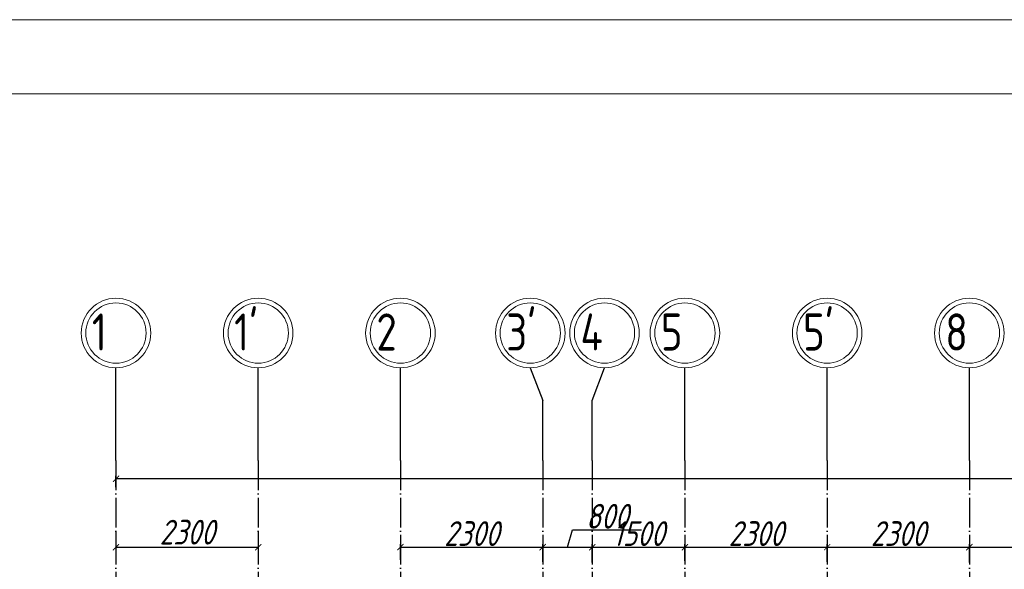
# Model space of a CAD drawing. Extents: x -4445 to 1909585, y 1860 to 289234.
# Tile 72 of 110: x 467759 to 483681, y 260926 to 269814. Entities that reach past the tile are written whole.
import ezdxf

# ---------------------------------------------------------------- set-up
doc = ezdxf.new("R2010")
doc.units = 0
doc.header["$LTSCALE"] = 0.5
doc.header["$MEASUREMENT"] = 0
doc.header["$PDMODE"] = 34
doc.header["$PDSIZE"] = 3
doc.linetypes.add('ACAD_ISO04W100', pattern=[30, 24, -3, 0, -3])
doc.layers.get('0').update_dxf_attribs({"linetype": 'CONTINUOUS', "lineweight": 18})
doc.layers.get('DEFPOINTS').update_dxf_attribs({"color": 2, "linetype": 'CONTINUOUS', "lineweight": 13})
doc.layers.add('os', color=3, linetype='CONTINUOUS')
doc.styles.get("Standard").update_dxf_attribs({"font": 'spds.shx', "oblique": 15})
doc.dimstyles.new('ISO-25', dxfattribs={"dimtxt": 400, "dimasz": 100, "dimexe": 50, "dimexo": 50, "dimgap": 20, "dimtad": 1, "dimdec": 0, "dimtxsty": 'Standard', "dimblk": 'ARCHTICK', "dimcen": 20, "dimclrd": 1, "dimclre": 1, "dimadec": 0, "dimazin": 0, "dimtfac": 1, "dimtdec": 0, "dimtmove": 0, "dimatfit": 3, "dimldrblk": 'ARCHTICK', "dimfxl": 1, "dimarcsym": 0})

# ---------------------------------------------------------------- blocks, each defined once
blk = doc.blocks.new('_ArchTick')
at = {"color": 0, "linetype": 'ByBlock', "const_width": 0.15}
blk.add_lwpolyline([(-0.5, -0.5), (0.5, 0.5)], dxfattribs=at)
blk = doc.blocks.new('*D2655')
at = {"color": 1, "lineweight": -2, "transparency": 16777216}
for p, q in [((469316, 261529), (469316, 261234)), ((471616, 261529), (471616, 261234)), ((469316, 261284), (471616, 261284))]:
    blk.add_line(p, q, dxfattribs=at)
at = {"layer": 'DEFPOINTS', "color": 0, "transparency": 16777216}
for p in [(469316, 261579), (471616, 261579), (471616, 261284)]:
    blk.add_point(p, dxfattribs=at)
at = {"color": 1, "lineweight": -2, "transparency": 16777216, "xscale": 100, "yscale": 100, "zscale": 100, "rotation": 180}
blk.add_blockref('_ArchTick', (469316, 261284), dxfattribs=at)
at = {"color": 1, "lineweight": -2, "transparency": 16777216, "xscale": 100, "yscale": 100, "zscale": 100}
blk.add_blockref('_ArchTick', (471616, 261284), dxfattribs=at)
at = {"color": 0, "transparency": 16777216, "insert": (470466, 261527), "char_height": 400, "attachment_point": 5}
blk.add_mtext('2300', dxfattribs=at)
blk = doc.blocks.new('*D2656')
at = {"color": 1, "lineweight": -2, "transparency": 16777216}
for p, q in [((473916, 261078), (473916, 261334)), ((473916, 261284), (476216, 261284)), ((476216, 261050), (476216, 261334))]:
    blk.add_line(p, q, dxfattribs=at)
at = {"layer": 'DEFPOINTS', "color": 0, "transparency": 16777216}
for p in [(476216, 261284), (473916, 261028), (476216, 261000)]:
    blk.add_point(p, dxfattribs=at)
at = {"color": 1, "lineweight": -2, "transparency": 16777216, "xscale": 100, "yscale": 100, "zscale": 100, "rotation": 180}
blk.add_blockref('_ArchTick', (473916, 261284), dxfattribs=at)
at = {"color": 1, "lineweight": -2, "transparency": 16777216, "xscale": 100, "yscale": 100, "zscale": 100}
blk.add_blockref('_ArchTick', (476216, 261284), dxfattribs=at)
at = {"color": 0, "transparency": 16777216, "insert": (475066, 261504), "char_height": 400, "attachment_point": 5}
blk.add_mtext('2300', dxfattribs=at)
blk = doc.blocks.new('*D2657')
at = {"color": 1, "lineweight": -2, "transparency": 16777216}
for p, q in [((476616, 261284), (476700, 261564)), ((476700, 261564), (477816, 261564)), ((476216, 261050), (476216, 261334)), ((476216, 261284), (477016, 261284)), ((477016, 261036), (477016, 261334))]:
    blk.add_line(p, q, dxfattribs=at)
at = {"layer": 'DEFPOINTS', "color": 0, "transparency": 16777216}
for p in [(477016, 261284), (476216, 261000), (477016, 260986)]:
    blk.add_point(p, dxfattribs=at)
at = {"color": 1, "lineweight": -2, "transparency": 16777216, "xscale": 100, "yscale": 100, "zscale": 100, "rotation": 180}
blk.add_blockref('_ArchTick', (476216, 261284), dxfattribs=at)
at = {"color": 1, "lineweight": -2, "transparency": 16777216, "xscale": 100, "yscale": 100, "zscale": 100}
blk.add_blockref('_ArchTick', (477016, 261284), dxfattribs=at)
at = {"color": 0, "transparency": 16777216, "insert": (477258, 261784), "char_height": 400, "attachment_point": 5}
blk.add_mtext('800', dxfattribs=at)
blk = doc.blocks.new('*D2658')
at = {"color": 1, "lineweight": -2, "transparency": 16777216}
for p, q in [((477016, 261036), (477016, 261334)), ((477016, 261284), (478516, 261284)), ((478516, 261064), (478516, 261334))]:
    blk.add_line(p, q, dxfattribs=at)
at = {"layer": 'DEFPOINTS', "color": 0, "transparency": 16777216}
for p in [(478516, 261284), (477016, 260986), (478516, 261014)]:
    blk.add_point(p, dxfattribs=at)
at = {"color": 1, "lineweight": -2, "transparency": 16777216, "xscale": 100, "yscale": 100, "zscale": 100, "rotation": 180}
blk.add_blockref('_ArchTick', (477016, 261284), dxfattribs=at)
at = {"color": 1, "lineweight": -2, "transparency": 16777216, "xscale": 100, "yscale": 100, "zscale": 100}
blk.add_blockref('_ArchTick', (478516, 261284), dxfattribs=at)
at = {"color": 0, "transparency": 16777216, "insert": (477766, 261504), "char_height": 400, "attachment_point": 5}
blk.add_mtext('1500', dxfattribs=at)
blk = doc.blocks.new('*D2659')
at = {"color": 1, "lineweight": -2, "transparency": 16777216}
for p, q in [((478516, 261064), (478516, 261334)), ((478516, 261284), (480816, 261284)), ((480816, 261050), (480816, 261334))]:
    blk.add_line(p, q, dxfattribs=at)
at = {"layer": 'DEFPOINTS', "color": 0, "transparency": 16777216}
for p in [(480816, 261284), (478516, 261014), (480816, 261000)]:
    blk.add_point(p, dxfattribs=at)
at = {"color": 1, "lineweight": -2, "transparency": 16777216, "xscale": 100, "yscale": 100, "zscale": 100, "rotation": 180}
blk.add_blockref('_ArchTick', (478516, 261284), dxfattribs=at)
at = {"color": 1, "lineweight": -2, "transparency": 16777216, "xscale": 100, "yscale": 100, "zscale": 100}
blk.add_blockref('_ArchTick', (480816, 261284), dxfattribs=at)
at = {"color": 0, "transparency": 16777216, "insert": (479666, 261504), "char_height": 400, "attachment_point": 5}
blk.add_mtext('2300', dxfattribs=at)
blk = doc.blocks.new('*D2660')
at = {"color": 1, "lineweight": -2, "transparency": 16777216}
for p, q in [((480816, 261050), (480816, 261334)), ((480816, 261284), (483116, 261284)), ((483116, 261036), (483116, 261334))]:
    blk.add_line(p, q, dxfattribs=at)
at = {"layer": 'DEFPOINTS', "color": 0, "transparency": 16777216}
for p in [(483116, 261284), (480816, 261000), (483116, 260986)]:
    blk.add_point(p, dxfattribs=at)
at = {"color": 1, "lineweight": -2, "transparency": 16777216, "xscale": 100, "yscale": 100, "zscale": 100, "rotation": 180}
blk.add_blockref('_ArchTick', (480816, 261284), dxfattribs=at)
at = {"color": 1, "lineweight": -2, "transparency": 16777216, "xscale": 100, "yscale": 100, "zscale": 100}
blk.add_blockref('_ArchTick', (483116, 261284), dxfattribs=at)
at = {"color": 0, "transparency": 16777216, "insert": (481966, 261504), "char_height": 400, "attachment_point": 5}
blk.add_mtext('2300', dxfattribs=at)
blk = doc.blocks.new('*D2661')
at = {"color": 1, "lineweight": -2, "transparency": 16777216}
for p, q in [((483116, 261036), (483116, 261334)), ((483116, 261284), (485416, 261284)), ((485416, 260979), (485416, 261334))]:
    blk.add_line(p, q, dxfattribs=at)
at = {"layer": 'DEFPOINTS', "color": 0, "transparency": 16777216}
for p in [(485416, 261284), (483116, 260986), (485416, 260929)]:
    blk.add_point(p, dxfattribs=at)
at = {"color": 1, "lineweight": -2, "transparency": 16777216, "xscale": 100, "yscale": 100, "zscale": 100, "rotation": 180}
blk.add_blockref('_ArchTick', (483116, 261284), dxfattribs=at)
at = {"color": 1, "lineweight": -2, "transparency": 16777216, "xscale": 100, "yscale": 100, "zscale": 100}
blk.add_blockref('_ArchTick', (485416, 261284), dxfattribs=at)
at = {"color": 0, "transparency": 16777216, "insert": (484266, 261504), "char_height": 400, "attachment_point": 5}
blk.add_mtext('2300', dxfattribs=at)
blk = doc.blocks.new('*D2693')
at = {"color": 1, "lineweight": -2, "transparency": 16777216}
for p, q in [((469316, 262255), (469316, 262440)), ((556516, 262255), (556516, 262440)), ((556516, 262390), (469316, 262390))]:
    blk.add_line(p, q, dxfattribs=at)
at = {"layer": 'DEFPOINTS', "color": 0, "transparency": 16777216}
for p in [(469316, 262390), (469316, 262205), (556516, 262205)]:
    blk.add_point(p, dxfattribs=at)
at = {"color": 1, "lineweight": -2, "transparency": 16777216, "xscale": 100, "yscale": 100, "zscale": 100, "rotation": 180}
blk.add_blockref('_ArchTick', (469316, 262390), dxfattribs=at)
at = {"color": 1, "lineweight": -2, "transparency": 16777216, "xscale": 100, "yscale": 100, "zscale": 100}
blk.add_blockref('_ArchTick', (556516, 262390), dxfattribs=at)
at = {"color": 0, "transparency": 16777216, "insert": (512916, 262625), "char_height": 400, "attachment_point": 5}
blk.add_mtext('87200', dxfattribs=at)

msp = doc.modelspace()

# ---------------------------------------------------------------- linework, layer by layer
for points in [[(459282.549, 185814.276), (459282.549, 269814.276), (578082.549, 269814.276), (578082.549, 185814.276)], [(463282.549, 187014.276), (463282.549, 268614.276), (576882.549, 268614.276), (576882.549, 187014.276)]]:
    msp.add_lwpolyline(points, close=True)
at = {"layer": 'os', "color": 0}
for p, q in [((469315.854, 262684.873), (469315.854, 264184.873)), ((471615.854, 262684.873), (471615.854, 264184.873)), ((473915.854, 262684.873), (473915.854, 264184.873)), ((478515.854, 262684.873), (478515.854, 264184.873)), ((480815.854, 262684.873), (480815.854, 264184.873)), ((483115.854, 262684.873), (483115.854, 264184.873)), ((476215.854, 262684.873), (476215.854, 263654.716)), ((477015.854, 262684.873), (477015.854, 263654.716))]:
    msp.add_line(p, q, dxfattribs=at)
at = {"layer": 'os', "color": 3, "linetype": 'ACAD_ISO04W100', "ltscale": 40}
for p, q in [((469315.854, 262684.873), (469315.854, 237876.983)), ((471615.854, 262684.873), (471615.854, 256940.504)), ((473915.854, 262684.873), (473915.854, 237876.983)), ((476215.854, 262684.873), (476215.854, 256940.504)), ((477015.854, 262684.873), (477015.854, 237876.983)), ((478515.854, 262684.873), (478515.854, 237876.983)), ((480815.854, 262684.873), (480815.854, 256940.504)), ((483115.854, 262684.873), (483115.854, 201461.156))]:
    msp.add_line(p, q, dxfattribs=at)
at = {"layer": 'os', "color": 0}
for points in [[(476015.854, 264184.873), (476215.854, 263654.716)], [(477015.854, 263654.716), (477215.854, 264184.873)]]:
    msp.add_lwpolyline(points, dxfattribs=at)
at = {"layer": 'os', "color": 0, "lineweight": 0}
for centre, radius in [((469315.854, 264747.373), 562.5), ((471615.854, 264747.373), 562.5), ((473915.854, 264747.373), 562.5), ((476015.854, 264747.373), 562.5), ((477215.854, 264747.373), 562.5), ((478515.854, 264747.373), 562.5), ((480815.854, 264747.373), 562.5), ((483115.854, 264747.373), 562.5), ((469315.854, 264747.373), 487.5), ((471615.854, 264747.373), 487.5), ((473915.854, 264747.373), 487.5), ((476015.854, 264747.373), 487.5), ((477215.854, 264747.373), 487.5), ((478515.854, 264747.373), 487.5), ((480815.854, 264747.373), 487.5), ((483115.854, 264747.373), 487.5)]:
    msp.add_circle(centre, radius, dxfattribs=at)

# ---------------------------------------------------------------- texts
at = {"ltscale": 50}
for s, p in [('1', (468926.246, 264463.714)), ("1'", (471226.246, 264463.714)), ('2', (473526.246, 264463.714)), ("3'", (475626.246, 264463.714)), ('4', (476826.246, 264463.714)), ('5', (478126.246, 264463.714)), ("5'", (480426.246, 264463.714)), ('8', (482726.246, 264463.714))]:
    msp.add_text(s, height=600, dxfattribs=at).set_placement(p)

# ---------------------------------------------------------------- dimensions: what is measured, and where the dimension line sits
for base, p1, p2, picture, middle in [((469315.854, 262389.591), (556515.854, 262204.796), (469315.854, 262204.796), '*D2693', (512915.854, 262625.083)), ((471615.854, 261283.534), (469315.854, 261578.888), (471615.854, 261578.888), '*D2655', (470465.854, 261527.31))]:
    dim = msp.add_linear_dim(base=base, p1=p1, p2=p2, dimstyle='ISO-25')
    dim.commit()
    dim.dimension.update_dxf_attribs({"geometry": picture, "text_midpoint": middle})
for base, p1, p2, picture, middle in [((477015.854, 261283.534), (476215.854, 261000.021), (477015.854, 260985.893), '*D2657', (476719.854, 261783.534)), ((476215.854, 261283.534), (473915.854, 261028.279), (476215.854, 261000.021), '*D2656', (475065.854, 261503.534)), ((478515.854, 261283.534), (477015.854, 260985.893), (478515.854, 261014.151), '*D2658', (477765.854, 261503.534)), ((480815.854, 261283.534), (478515.854, 261014.151), (480815.854, 261000.021), '*D2659', (479665.854, 261503.534)), ((483115.854, 261283.534), (480815.854, 261000.021), (483115.854, 260985.893), '*D2660', (481965.854, 261503.534)), ((485415.854, 261283.534), (483115.854, 260985.893), (485415.854, 260929.377), '*D2661', (484265.854, 261503.534))]:
    dim = msp.add_linear_dim(base=base, p1=p1, p2=p2, dimstyle='ISO-25', override={"dimtmove": 1})
    dim.commit()
    dim.dimension.update_dxf_attribs({"geometry": picture, "text_midpoint": middle})

doc.saveas('drawing.dxf')
